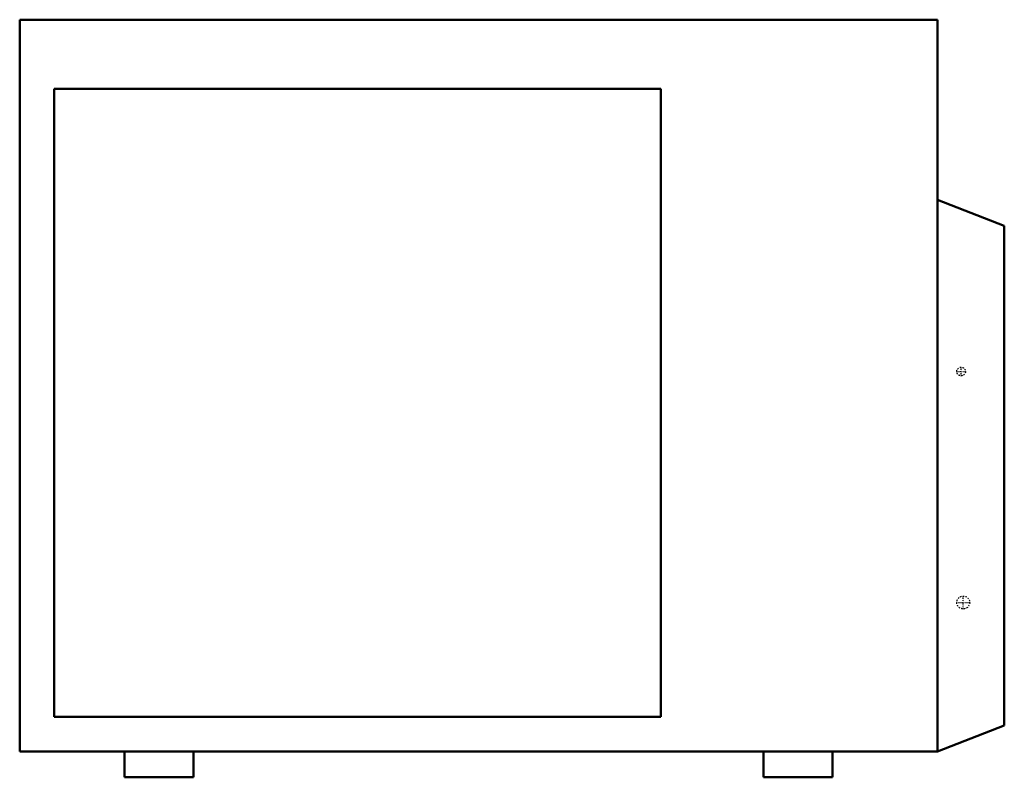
# Model space of a CAD drawing. Header units: millimetres. Extents: x -337 to 387, y 0 to 557.
import ezdxf

# ---------------------------------------------------------------- set-up
doc = ezdxf.new("R2010")
doc.units = ezdxf.units.MM
doc.linetypes.add('Center', pattern=[1.5, 0.45, -0.5, 0.05, -0.5])
doc.linetypes.add('Dashed', pattern=[2, 1, -1])
for name, color, linetype, lineweight in [('AM_0', 7, 'Continuous', 50), ('AM_7', 7, 'Center', 25), ('AM_9', 6, 'Dashed', 25)]:
    doc.layers.add(name, color=color, linetype=linetype, lineweight=lineweight)

# ---------------------------------------------------------------- blocks, each defined once
blk = doc.blocks.new('1_RKF09BVJU9_PART6_0_in_RKF09BVJU9_0')
at = {"layer": 'AM_0'}
for p, q in [((-260.35, 19.05), (-260.35, 0)), ((-209.55, 19.05), (-260.35, 19.05)), ((-209.55, 0), (-209.55, 19.05)), ((-260.35, 0), (-209.55, 0))]:
    blk.add_line(p, q, dxfattribs=at)
blk = doc.blocks.new('2_RKF09BVJU9_PART5_0_in_RKF09BVJU9_0')
at = {"layer": 'AM_0'}
for p, q in [((209.55, 19.05), (209.55, 0)), ((260.35, 19.05), (209.55, 19.05)), ((260.35, 0), (260.35, 19.05)), ((209.55, 0), (260.35, 0))]:
    blk.add_line(p, q, dxfattribs=at)
blk = doc.blocks.new('3_RKF09BVJU9_PART4_0_in_RKF09BVJU9_0')
at = {"layer": 'AM_0'}
for p, q in [((134.14375, 506.4125), (-311.94375, 506.4125)), ((-311.94375, 506.4125), (-311.94375, 44.45)), ((134.14375, 44.45), (134.14375, 506.4125)), ((-311.94375, 44.45), (134.14375, 44.45))]:
    blk.add_line(p, q, dxfattribs=at)
blk = doc.blocks.new('4_RKF09BVJU9_PART3_0_in_RKF09BVJU9_0')
at = {"layer": 'AM_7'}
for p, q in [((351.4725, 298.45), (358.14, 298.45)), ((354.80625, 295.11625), (354.80625, 301.78375))]:
    blk.add_line(p, q, dxfattribs=at)
at = {"layer": 'AM_9'}
blk.add_circle((354.80625, 298.45), 3.175, dxfattribs=at)
blk = doc.blocks.new('5_RKF09BVJU9_PART2_0_in_RKF09BVJU9_0')
at = {"layer": 'AM_7'}
for p, q in [((356.39375, 123.586875), (356.39375, 133.588125)), ((351.393125, 128.5875), (361.394375, 128.5875))]:
    blk.add_line(p, q, dxfattribs=at)
at = {"layer": 'AM_9'}
blk.add_circle((356.39375, 128.5875), 4.7625, dxfattribs=at)
blk = doc.blocks.new('6_RKF09BVJU9_PART1_0_in_RKF09BVJU9_0')
at = {"layer": 'AM_0'}
for p, q in [((-337.34375, 557.2125), (337.34375, 557.2125)), ((-337.34375, 557.2125), (-337.34375, 19.05)), ((337.34375, 557.2125), (337.34375, 19.05)), ((386.55625, 405.60625), (337.34375, 424.65625)), ((386.55625, 405.60625), (386.55625, 38.1)), ((337.34375, 19.05), (386.55625, 38.1)), ((337.34375, 19.05), (-337.34375, 19.05))]:
    blk.add_line(p, q, dxfattribs=at)

msp = doc.modelspace()

# ---------------------------------------------------------------- block references
for name in ['6_RKF09BVJU9_PART1_0_in_RKF09BVJU9_0', '3_RKF09BVJU9_PART4_0_in_RKF09BVJU9_0', '4_RKF09BVJU9_PART3_0_in_RKF09BVJU9_0', '5_RKF09BVJU9_PART2_0_in_RKF09BVJU9_0', '1_RKF09BVJU9_PART6_0_in_RKF09BVJU9_0', '2_RKF09BVJU9_PART5_0_in_RKF09BVJU9_0']:
    msp.add_blockref(name, (0, 0))

doc.saveas('drawing.dxf')
